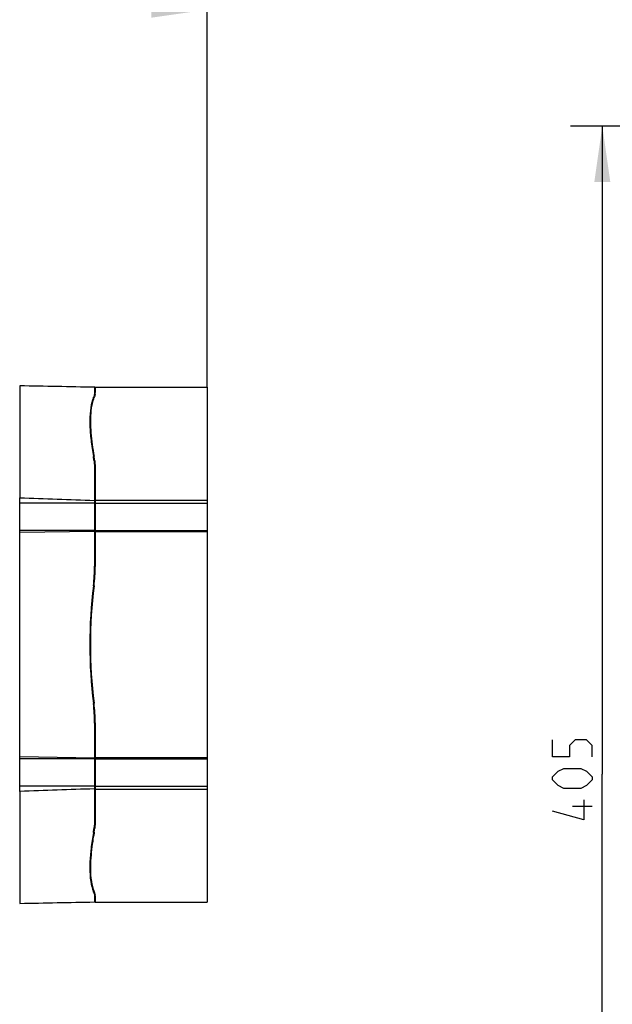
# Model space of a CAD drawing. Header units: millimetres. Extents: x 0 to 420, y 0 to 297.
# Tile 73 of 100: x 232 to 269, y 178 to 240. Entities that reach past the tile are written whole.
import ezdxf

# ---------------------------------------------------------------- set-up
doc = ezdxf.new("R2010")
doc.units = ezdxf.units.MM
doc.header["$LTSCALE"] = 23.1
doc.layers.get('0').update_dxf_attribs({"linetype": 'CONTINUOUS'})
doc.layers.add('02___PRT_ALL_AXES', color=7, linetype='CONTINUOUS')
doc.layers.add('DIM_PILOTEES', color=7, linetype='CONTINUOUS')
doc.styles.get("Standard").update_dxf_attribs({"font": 'txt', "width": 0.7})
doc.dimstyles.new('DIMSTYLE_5', dxfattribs={"dimtxt": 2.5, "dimasz": 3.5, "dimexe": 2, "dimexo": 0, "dimtad": 1, "dimlfac": 5, "dimdsep": 46, "dimtxsty": 'Standard', "dimblk": '_FILLED', "dimblk1": '_FILLED', "dimblk2": '_FILLED', "dimcen": 0, "dimazin": 2, "dimtp": 0.5, "dimtm": 0.5, "dimtfac": 1, "dimtofl": 0, "dimtmove": 0, "dimatfit": 3, "dimldrblk": '_FILLED', "dimfxl": 0, "dimtolj": 1, "dimarcsym": 0})
doc.dimstyles.new('DIMSTYLE_8', dxfattribs={"dimtxt": 2.5, "dimasz": 3.5, "dimexe": 2, "dimexo": 0, "dimtad": 1, "dimdec": 0, "dimlfac": 5, "dimdsep": 46, "dimtxsty": 'Standard', "dimblk": '_FILLED', "dimblk1": '_FILLED', "dimblk2": '_FILLED', "dimcen": 0, "dimazin": 2, "dimtp": 0.8, "dimtm": 0.8, "dimtfac": 1, "dimtdec": 0, "dimtofl": 0, "dimtmove": 0, "dimatfit": 3, "dimldrblk": '_FILLED', "dimfxl": 0, "dimtolj": 1, "dimarcsym": 0})

# ---------------------------------------------------------------- blocks, each defined once
blk = doc.blocks.new('_FILLED')
at = {"color": 0, "linetype": 'ByBlock'}
blk.add_solid([(0, 0), (-1, 0.143), (-1, -0.143)], dxfattribs=at)
blk = doc.blocks.new('*D6')
at = {"layer": 'DIM_PILOTEES', "color": 2, "linetype": 'Continuous'}
for p, q in [((190.452, 210.298), (190.452, 242.392)), ((243.711, 216.801), (243.711, 242.392)), ((190.452, 240.392), (217.082, 240.392)), ((243.711, 240.392), (217.082, 240.392))]:
    blk.add_line(p, q, dxfattribs=at)
at = {"layer": 'DIM_PILOTEES', "color": 2, "linetype": 'Continuous', "xscale": 3.5, "yscale": 3.5, "zscale": 3.5, "rotation": 180}
blk.add_blockref('_FILLED', (190.452, 240.392), dxfattribs=at)
at = {"layer": 'DIM_PILOTEES', "color": 2, "linetype": 'Continuous', "xscale": 3.5, "yscale": 3.5, "zscale": 3.5}
blk.add_blockref('_FILLED', (243.711, 240.392), dxfattribs=at)
at = {"layer": 'DIM_PILOTEES', "color": 2, "linetype": 'Continuous', "insert": (217.082, 243.517), "char_height": 2.5, "width": 13.66071, "attachment_point": 2, "line_spacing_factor": 0.9}
blk.add_mtext('{\\ftxt;\\W0.0001;\\H0.0001;\\~}{\\ftxt;\\W3.6428571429;\\H2.5; }{\\ftxt;\\W0.0001;\\H0.0001;\\~}', dxfattribs=at)
blk = doc.blocks.new('*D11')
at = {"layer": 'DIM_PILOTEES', "color": 2, "linetype": 'Continuous'}
for p, q in [((336.364, 233.121), (266.424, 233.121)), ((268.424, 233.121), (268.424, 192.616)), ((268.424, 152.111), (268.424, 192.616)), ((326.224, 152.111), (266.424, 152.111))]:
    blk.add_line(p, q, dxfattribs=at)
at = {"layer": 'DIM_PILOTEES', "color": 2, "linetype": 'Continuous', "xscale": 3.5, "yscale": 3.5, "zscale": 3.5}
for p, rotation in [((268.424, 233.121), 90), ((268.424, 152.111), 270)]:
    blk.add_blockref('_FILLED', p, dxfattribs=dict(at, rotation=rotation))
at = {"layer": 'DIM_PILOTEES', "color": 2, "linetype": 'Continuous', "insert": (265.299, 192.616), "char_height": 2.5, "width": 8.57143, "attachment_point": 2, "rotation": 90, "line_spacing_factor": 0.9}
blk.add_mtext('{\\ftxt;\\W0.0001;\\H0.0001;\\~}{\\ftxt;\\W2.2857142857;\\H2.5; }{\\ftxt;\\W0.0001;\\H0.0001;\\~}', dxfattribs=at)

msp = doc.modelspace()

# ---------------------------------------------------------------- linework, layer by layer
at = {"color": 7, "linetype": 'Continuous'}
for p, q in [((231.9866, 216.8847), (231.9866, 209.8862)), ((236.6723, 216.7925), (236.6723, 216.4619)), ((236.3723, 214.6808), (236.3723, 214.6777)), ((236.3728, 214.6798), (236.3729, 214.6767)), ((236.6374, 212.1871), (236.6382, 212.181)), ((236.6375, 212.1871), (236.6382, 212.181)), ((236.6723, 211.56), (236.6723, 209.7261)), ((236.6715, 209.5498), (231.9866, 209.5498)), ((236.6715, 209.7261), (236.6715, 207.7776)), ((236.6715, 207.8524), (231.9866, 207.8524)), ((236.6715, 207.7776), (231.9866, 207.7097)), ((231.9866, 193.7127), (231.9866, 207.7097)), ((236.6723, 207.7777), (236.6723, 205.6132)), ((236.6723, 195.8093), (236.6723, 193.6448)), ((231.9866, 193.7127), (236.6715, 193.6448)), ((236.6715, 193.57), (231.9866, 193.57)), ((236.6715, 193.6448), (236.6715, 191.6964)), ((236.6715, 191.8726), (231.9866, 191.8726)), ((231.9866, 191.5363), (231.9866, 184.5378)), ((236.6794, 191.6967), (236.6715, 191.6964)), ((236.6723, 191.6964), (236.6723, 189.8625)), ((236.3723, 186.7579), (236.3727, 186.7415)), ((236.3723, 186.7579), (236.3723, 186.741)), ((236.6723, 184.9605), (236.6723, 184.63))]:
    msp.add_line(p, q, dxfattribs=at)
for points in [[(236.6362, 212.4416), (236.5729, 212.8248), (236.5173, 213.2117), (236.4732, 213.5812), (236.4408, 213.9326), (236.4203, 214.2654), (236.4168, 214.3946)], [(236.6726, 212.1917), (236.6568, 212.3127), (236.6362, 212.4416)], [(236.6362, 188.9808), (236.6571, 189.1116), (236.6726, 189.2308)]]:
    msp.add_lwpolyline(points, dxfattribs=at)
for centre, radius, start, end in [((236.6706, 216.7484), 0.0441, 78.561541, 88.907386), ((235.3313, 216.6736), 1.3721, 337.353086, 338.055951), ((236.5953, 216.1036), 0.0417, 75.97053, 86.768743), ((235.4412, 216.6299), 1.2538, 338.030995, 340.418264), ((236.6714, 216.421), 0.041, 77.912056, 88.743152), ((243.8045, 214.6778), 7.4321, 179.649076, 179.977172), ((244.3507, 214.6788), 7.9784, 180.008137, 181.522535), ((245.1677, 214.6971), 8.7955, 181.500093, 181.971907), ((232.0038, 211.6639), 4.663, 9.535933, 9.878954), ((231.8513, 211.639), 4.8175, 6.53334, 9.527501), ((236.6715, 211.5014), 0.0586, 81.626284, 89.160108), ((236.6715, 209.305), 0.2449, 88.568015, 90.000773), ((236.6715, 207.8027), 0.0497, 82.91803, 89.987783), ((226.6628, 205.6132), 10.0095, 352.995742, 359.999975), ((266.5615, 200.7112), 30.1891, 172.995734, 187.004266), ((226.663, 195.8093), 10.0093, 359.999969, 7.004315), ((236.6715, 193.6198), 0.0497, 270.012217, 277.08197), ((236.6715, 192.1175), 0.2449, 269.999227, 271.431985), ((236.6715, 189.9211), 0.0586, 270.839892, 278.373598), ((232.0043, 189.7585), 4.6624, 350.121063, 350.462252), ((231.7957, 189.7913), 4.8736, 350.487978, 353.448076), ((231.6278, 189.8113), 5.0427, 353.439868, 353.857092), ((245.4998, 186.7141), 9.1278, 177.737361, 178.032551), ((244.7688, 186.7375), 8.3965, 178.020455, 179.860568), ((236.5953, 185.3188), 0.0417, 273.231256, 284.029445), ((235.3315, 184.749), 1.3719, 21.936261, 22.647006), ((235.429, 184.7878), 1.267, 19.95167, 21.95312), ((236.6714, 185.0015), 0.041, 271.256851, 282.088171)]:
    msp.add_arc(centre, radius, start, end, dxfattribs=at)
for points in [[(236.6715, 216.7925), (235.1098, 216.8234), (233.5482, 216.8541), (231.9866, 216.8847)], [(236.6291, 216.1281), (236.6236, 216.1358), (236.6146, 216.1418), (236.6054, 216.1441)], [(236.7099, 216.4336), (236.7061, 216.4466), (236.6932, 216.4582), (236.68, 216.461)], [(231.9866, 209.8862), (233.5482, 209.8331), (235.1098, 209.7797), (236.6715, 209.7261)], [(236.6794, 207.7771), (236.6768, 207.7775), (236.6741, 207.7777), (236.6715, 207.7776)], [(236.6715, 191.6964), (235.1098, 191.6427), (233.5482, 191.5894), (231.9866, 191.5363)], [(236.6292, 185.2945), (236.6237, 185.2867), (236.6147, 185.2807), (236.6054, 185.2784)], [(231.9866, 184.5378), (233.5482, 184.5683), (235.1098, 184.5991), (236.6715, 184.6299)], [(236.7099, 184.9888), (236.7061, 184.9759), (236.6932, 184.9643), (236.68, 184.9614)]]:
    msp.add_open_spline(points, degree=3, dxfattribs=at)
for points, knots in [([(236.7115, 216.7516), (236.7115, 216.7606), (236.7053, 216.7793), (236.6883, 216.7898), (236.6794, 216.7917)], [0, 0, 0, 0, 0.4953248, 1, 1, 1, 1]), ([(236.5976, 216.1453), (236.5159, 215.9493), (236.4021, 215.4754), (236.3741, 214.993), (236.3725, 214.7233)], [0, 0, 0, 0, 0.4405383, 1, 1, 1, 1]), ([(236.6723, 216.4619), (236.6723, 216.4428), (236.6674, 216.3569), (236.6449, 216.2727), (236.6225, 216.2097)], [0, 0, 0, 0, 0.2224291, 1, 1, 1, 1]), ([(236.3773, 214.3944), (236.3877, 214.0921), (236.4418, 213.4455), (236.5383, 212.8043), (236.5976, 212.4639)], [0, 0, 0, 0, 0.466806, 1, 1, 1, 1]), ([(236.6362, 212.4416), (236.6349, 212.4486), (236.623, 212.4623), (236.6064, 212.4645), (236.5976, 212.4639)], [0, 0, 0, 0, 0.4468201, 1, 1, 1, 1]), ([(236.6382, 212.181), (236.644, 212.1304), (236.6643, 211.924), (236.6723, 211.7164), (236.6723, 211.56)], [0, 0, 0, 0, 0.2457362, 1, 1, 1, 1]), ([(236.7115, 211.5331), (236.7115, 211.5394), (236.7026, 211.5535), (236.6881, 211.5582), (236.68, 211.5594)], [0, 0, 0, 0, 0.4374415, 1, 1, 1, 1]), ([(236.6715, 209.7261), (236.68, 209.7258), (236.6929, 209.7249), (236.7076, 209.7215), (236.7106, 209.7176)], [0, 0, 0, 0, 0.6349466, 1, 1, 1, 1]), ([(236.7115, 207.8204), (236.7115, 207.828), (236.703, 207.8446), (236.6864, 207.851), (236.6776, 207.852)], [0, 0, 0, 0, 0.4595025, 1, 1, 1, 1]), ([(236.7115, 207.7474), (236.7115, 207.7543), (236.7033, 207.7698), (236.6878, 207.7758), (236.6794, 207.7771)], [0, 0, 0, 0, 0.4472796, 1, 1, 1, 1]), ([(236.7115, 205.601), (236.7115, 205.6058), (236.6935, 205.6123), (236.6816, 205.6131), (236.6723, 205.6132)], [0, 0, 0, 0, 0.3373144, 1, 1, 1, 1]), ([(236.6365, 204.3791), (236.6362, 204.3808), (236.6318, 204.3841), (236.6193, 204.3891), (236.6068, 204.3915), (236.5976, 204.3926)], [0, 0, 0, 0, 0.1191846, 0.3405277, 1, 1, 1, 1]), ([(236.6365, 197.0434), (236.6362, 197.0417), (236.6318, 197.0384), (236.6193, 197.0334), (236.6068, 197.031), (236.5976, 197.0299)], [0, 0, 0, 0, 0.1191847, 0.3405278, 1, 1, 1, 1]), ([(236.7115, 195.8214), (236.7115, 195.8167), (236.6935, 195.8102), (236.6816, 195.8094), (236.6723, 195.8093)], [0, 0, 0, 0, 0.3373143, 1, 1, 1, 1]), ([(236.6715, 193.6448), (236.6803, 193.6447), (236.6969, 193.6486), (236.7087, 193.662), (236.7106, 193.669)], [0, 0, 0, 0, 0.549151, 1, 1, 1, 1]), ([(236.7115, 193.6021), (236.7115, 193.5945), (236.703, 193.5779), (236.6864, 193.5715), (236.6776, 193.5704)], [0, 0, 0, 0, 0.4595025, 1, 1, 1, 1]), ([(236.7115, 191.707), (236.7115, 191.7033), (236.6969, 191.6979), (236.6872, 191.697), (236.6794, 191.6967)], [0, 0, 0, 0, 0.3171452, 1, 1, 1, 1]), ([(236.6723, 189.8625), (236.6723, 189.8123), (236.6699, 189.6151), (236.6573, 189.418), (236.6416, 189.2717)], [0, 0, 0, 0, 0.2542037, 1, 1, 1, 1]), ([(236.7115, 189.8894), (236.7115, 189.883), (236.7026, 189.8689), (236.6881, 189.8643), (236.68, 189.8631)], [0, 0, 0, 0, 0.4374414, 1, 1, 1, 1]), ([(236.5976, 188.9585), (236.5399, 188.627), (236.4453, 188.0012), (236.3907, 187.3703), (236.3791, 187.0745)], [0, 0, 0, 0, 0.5320956, 1, 1, 1, 1]), ([(236.6362, 188.9808), (236.6349, 188.9739), (236.623, 188.9601), (236.6064, 188.958), (236.5976, 188.9585)], [0, 0, 0, 0, 0.4468201, 1, 1, 1, 1]), ([(236.3723, 186.741), (236.3725, 186.463), (236.3985, 185.9665), (236.5137, 185.4783), (236.5976, 185.2772)], [0, 0, 0, 0, 0.5606089, 1, 1, 1, 1]), ([(236.6199, 185.2201), (236.6284, 185.1967), (236.6559, 185.1127), (236.6723, 185.0242), (236.6723, 184.9605)], [0, 0, 0, 0, 0.280837, 1, 1, 1, 1]), ([(236.6715, 184.6299), (236.6806, 184.6301), (236.6992, 184.6367), (236.7089, 184.6539), (236.7106, 184.6626)], [0, 0, 0, 0, 0.5048378, 1, 1, 1, 1])]:
    msp.add_open_spline(points, degree=3, knots=knots, dxfattribs=at)
at = {"layer": '02___PRT_ALL_AXES', "color": 7, "linetype": 'Continuous'}
for p, q in [((236.7115, 216.8011), (236.7115, 216.4678)), ((236.7115, 216.8011), (243.7115, 216.8011)), ((243.7115, 216.8011), (243.7115, 184.6214)), ((236.4113, 214.6496), (236.4113, 214.6443)), ((236.4118, 214.6488), (236.412, 214.6433)), ((236.4163, 214.3952), (236.4174, 214.3663)), ((236.4168, 214.3945), (236.4172, 214.3715)), ((236.4172, 214.3715), (236.4175, 214.3661)), ((236.6363, 212.4416), (236.6363, 212.4806)), ((236.7115, 211.5778), (236.7115, 205.6012)), ((231.9866, 207.7097), (231.9866, 209.8862)), ((236.7115, 209.741), (243.7115, 209.741)), ((236.7115, 209.5498), (243.7115, 209.5498)), ((236.7115, 207.8524), (243.7115, 207.8524)), ((236.7115, 207.7713), (243.7115, 207.7713)), ((236.7115, 195.8212), (236.7115, 189.8446)), ((231.9866, 191.5363), (231.9866, 193.7127)), ((236.7115, 193.6511), (243.7115, 193.6511)), ((236.7115, 193.57), (243.7115, 193.57)), ((236.7115, 191.8726), (243.7115, 191.8726)), ((236.7115, 191.6815), (243.7115, 191.6815)), ((236.6363, 188.9808), (236.6363, 188.9419)), ((236.7115, 184.9546), (236.7115, 184.6214)), ((236.7115, 184.6214), (243.7115, 184.6214))]:
    msp.add_line(p, q, dxfattribs=at)
for centre, radius, start, end in [((235.3958, 216.6618), 1.3426, 337.504042, 339.736667), ((236.0556, 216.4778), 0.656, 350.614902, 354.997044), ((236.1618, 216.4685), 0.5495, 354.99224, 359.926789), ((243.9726, 214.6803), 7.5614, 180.000596, 180.232329), ((244.5919, 214.6848), 8.1807, 180.283319, 182.028506), ((232.0955, 211.6841), 4.6101, 9.472589, 9.948601), ((231.9012, 211.6533), 4.8068, 6.438374, 9.454531), ((226.7113, 205.6012), 10, 352.978026, 360), ((266.4112, 200.7112), 30, 172.978026, 187.021974), ((226.7113, 195.8212), 10, 0, 7.021974), ((232.0955, 189.7383), 4.6101, 350.051399, 350.52742), ((231.9004, 189.7693), 4.8076, 350.545658, 353.576117), ((244.0126, 186.7422), 7.6014, 179.725031, 179.999357), ((244.7993, 186.7338), 8.388, 178.013138, 179.693899), ((235.3958, 184.7607), 1.3426, 20.263344, 22.495958), ((236.0586, 184.9451), 0.6531, 4.772945, 9.390629), ((236.1642, 184.954), 0.547, 0.066053, 4.763798)]:
    msp.add_arc(centre, radius, start, end, dxfattribs=at)
for points, knots in [([(236.6363, 216.1481), (236.6278, 216.1277), (236.5939, 216.0416), (236.5657, 215.9533), (236.5469, 215.8854)], [0, 0, 0, 0, 0.2391108, 1, 1, 1, 1]), ([(236.7029, 216.3708), (236.7006, 216.357), (236.6891, 216.298), (236.6713, 216.2402), (236.6553, 216.1968)], [0, 0, 0, 0, 0.2315361, 1, 1, 1, 1]), ([(236.5469, 215.8854), (236.4976, 215.7076), (236.4285, 215.3063), (236.4112, 214.9008), (236.4112, 214.6802)], [0, 0, 0, 0, 0.4555126, 1, 1, 1, 1]), ([(236.4174, 214.3663), (236.4228, 214.2235), (236.4619, 213.5914), (236.5516, 212.9634), (236.6363, 212.4806)], [0, 0, 0, 0, 0.2257447, 1, 1, 1, 1]), ([(236.6777, 212.1923), (236.6834, 212.1422), (236.7033, 211.938), (236.7113, 211.7326), (236.7113, 211.5778)], [0, 0, 0, 0, 0.2456103, 1, 1, 1, 1]), ([(236.7113, 189.8446), (236.7113, 189.7925), (236.7086, 189.5878), (236.695, 189.3831), (236.6778, 189.2314)], [0, 0, 0, 0, 0.2545383, 1, 1, 1, 1]), ([(236.6363, 188.9419), (236.6057, 188.768), (236.5026, 188.1329), (236.4324, 187.4913), (236.4163, 187.0247)], [0, 0, 0, 0, 0.2743628, 1, 1, 1, 1]), ([(236.4112, 186.7423), (236.4112, 186.4641), (236.4373, 185.9663), (236.5525, 185.4768), (236.6363, 185.2744)], [0, 0, 0, 0, 0.5594209, 1, 1, 1, 1]), ([(236.6553, 185.2257), (236.6609, 185.2105), (236.6806, 185.1536), (236.6958, 185.095), (236.7029, 185.0517)], [0, 0, 0, 0, 0.2692231, 1, 1, 1, 1])]:
    msp.add_open_spline(points, degree=3, knots=knots, dxfattribs=at)
at = {"layer": 'DIM_PILOTEES', "color": 2, "linetype": 'Continuous'}
msp.add_line((267.799, 190.5924), (266.549, 190.5924), dxfattribs=at)
for points in [[(267.799, 193.6877), (267.799, 194.4019), (267.4418, 194.7591), (266.7276, 194.7591), (266.3704, 194.4019), (266.3704, 193.6877), (265.299, 193.6877), (265.299, 194.7591)], [(267.0847, 191.7234), (266.0133, 191.7234), (265.6561, 191.9019), (265.299, 192.2591), (265.299, 192.4377), (265.6561, 192.7948), (266.0133, 192.9734), (267.0847, 192.9734), (267.4418, 192.7948), (267.799, 192.4377), (267.799, 192.2591), (267.4418, 191.9019), (267.0847, 191.7234)], [(267.2633, 191.0091), (267.2633, 189.7591), (265.299, 190.2948)]]:
    msp.add_lwpolyline(points, dxfattribs=at)

# ---------------------------------------------------------------- dimensions: what is measured, and where the dimension line sits
for base, p1, p2, angle, text, dimstyle, picture, middle in [((190.4522, 240.3919), (243.7115, 216.8011), (190.4522, 210.298), 180, '{\\ftxt;\\W0.0001;\\H0.0001;\\~}{\\ftxt;\\W3.6428571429;\\H2.5; }{\\ftxt;\\W0.0001;\\H0.0001;\\~}', 'DIMSTYLE_5', '*D6', (216.7247, 240.3919)), ((268.424, 152.1112), (336.3639, 233.1212), (326.224, 152.1112), 270, '{\\ftxt;\\W0.0001;\\H0.0001;\\~}{\\ftxt;\\W2.2857142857;\\H2.5; }{\\ftxt;\\W0.0001;\\H0.0001;\\~}', 'DIMSTYLE_8', '*D11', (268.424, 192.2591))]:
    dim = msp.add_linear_dim(base=base, p1=p1, p2=p2, angle=angle, text=text, dimstyle=dimstyle, dxfattribs=at)
    dim.commit()
    dim.dimension.update_dxf_attribs({"geometry": picture, "text_midpoint": middle, "dimtype": 160})

doc.saveas('drawing.dxf')
